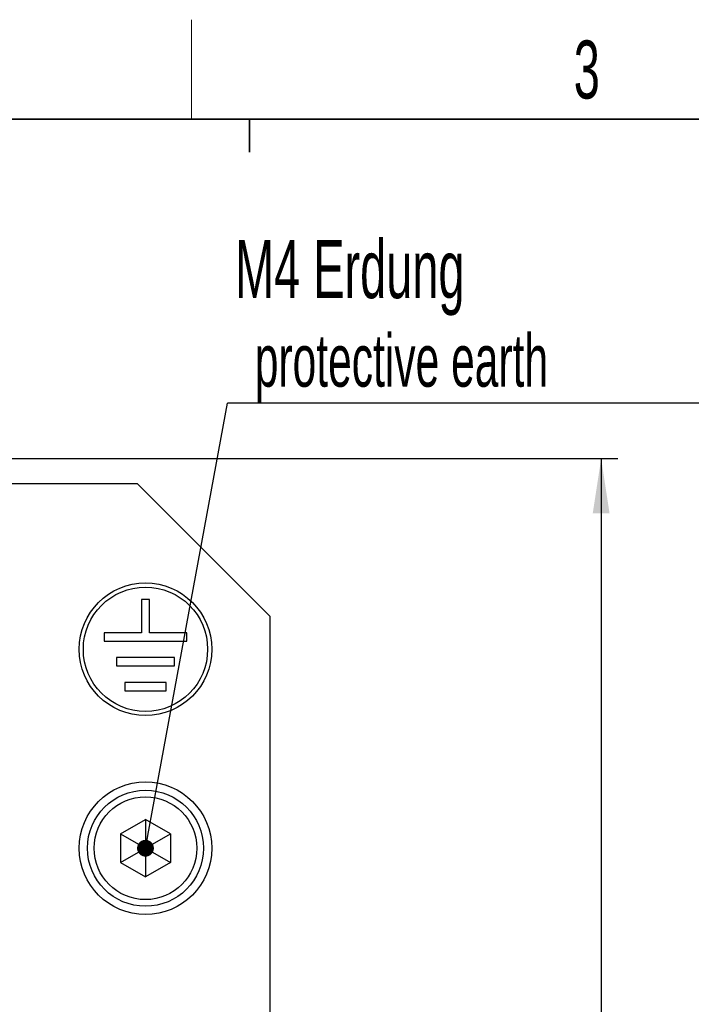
# Model space of a CAD drawing. Header units: millimetres. Extents: x 5 to 418, y 2 to 292.
# Tile 11 of 28: x 111 to 152, y 229 to 288. Entities that reach past the tile are written whole.
import ezdxf

# ---------------------------------------------------------------- set-up
doc = ezdxf.new("R2010")
doc.units = ezdxf.units.MM
doc.layers.add('SLD-0', color=7, linetype='Continuous')
doc.styles.add('SLDTEXTSTYLE0', font='TXT', dxfattribs={"width": 0.605})
doc.dimstyles.new('SLDDIMSTYLE0', dxfattribs={"dimtxt": 3.5, "dimasz": 3.302, "dimexe": 0, "dimexo": 0.0625, "dimgap": 0.875, "dimtad": 1, "dimrnd": 1e-09, "dimzin": 12, "dimdsep": 46, "dimtxsty": 'SLDTEXTSTYLE0', "dimsah": 1, "dimcen": 0.09, "dimadec": 0, "dimazin": 3, "dimtfac": 1, "dimtofl": 0, "dimtmove": 0, "dimatfit": 3, "dimfxl": 1, "dimfrac": 2, "dimtolj": 1, "dimtzin": 12, "dimarcsym": 0})
doc.dimstyles.new('SLDDIMSTYLE1', dxfattribs={"dimtxt": 0.18, "dimasz": 1.016, "dimexe": 0, "dimexo": 0.0625, "dimgap": 0, "dimtad": 0, "dimtih": 1, "dimtoh": 1, "dimdec": 0, "dimrnd": 1e-09, "dimzin": 0, "dimdsep": 46, "dimtxsty": 'Standard', "dimblk1": 'DOT', "dimblk2": 'DOT', "dimsah": 1, "dimcen": 0.09, "dimadec": 0, "dimazin": 0, "dimtfac": 1.016, "dimtdec": 0, "dimtofl": 0, "dimtmove": 0, "dimatfit": 3, "dimldrblk": 'DOT', "dimfxl": 1, "dimfrac": 2, "dimtolj": 1, "dimtzin": 0, "dimarcsym": 0})

# ---------------------------------------------------------------- blocks, each defined once
blk = doc.blocks.new('_D_1')
at = {"layer": 'SLD-0'}
for p, q in [((107.719, 262.023), (147.219, 262.023)), ((146.219, 262.023), (146.219, 141.323)), ((136.219, 141.323), (147.219, 141.323))]:
    blk.add_line(p, q, dxfattribs=at)
for points in [[(146.219, 262.023), (145.711, 258.721), (146.727, 258.721)], [(146.219, 141.323), (146.727, 144.625), (145.711, 144.625)]]:
    blk.add_solid(points, dxfattribs=at)
at = {"layer": 'SLD-0', "insert": (141.707, 195.657), "char_height": 3.5, "attachment_point": 1, "rotation": 90, "style": 'SLDTEXTSTYLE0'}
blk.add_mtext('120,7', dxfattribs=at)
blk = doc.blocks.new('SW_NOTE_0_15')
at = {"layer": 'SLD-0', "color": 0}
blk.add_line((30.237, 0), (0, 0), dxfattribs=at)
at = {"layer": 'SLD-0', "color": 0, "attachment_point": 1, "style": 'SLDTEXTSTYLE0'}
for s, insert, char_height in [('M4 Erdung', (0.46, 9.83), 3.5), ('protective earth', (1.651, 4.165), 3.175)]:
    blk.add_mtext(s, dxfattribs=dict(at, insert=insert, char_height=char_height))
blk = doc.blocks.new('_Dot')
at = {"color": 0, "linetype": 'ByBlock', "lineweight": -2}
blk.add_line((-0.5, 0), (-1, 0), dxfattribs=at)
at = {"color": 0, "linetype": 'ByBlock', "const_width": 0.5}
blk.add_lwpolyline([(-0.25, 0, 1), (0.25, 0, 1)], format="xyb", close=True, dxfattribs=at)

msp = doc.modelspace()

# ---------------------------------------------------------------- linework, layer by layer
at = {"color": 7, "linetype": 'Continuous', "lineweight": 25}
for p, q in [((110.219, 260.523), (118.219, 260.523)), ((126.219, 252.523), (118.219, 260.523)), ((118.469, 253.523), (118.469, 251.523)), ((118.969, 253.523), (118.469, 253.523)), ((118.969, 251.523), (118.969, 253.523)), ((126.219, 252.523), (126.219, 213.523)), ((118.469, 251.523), (116.219, 251.523)), ((116.219, 251.523), (116.219, 251.023)), ((121.219, 251.523), (118.969, 251.523)), ((121.219, 251.023), (121.219, 251.523)), ((116.219, 251.023), (121.219, 251.023)), ((120.469, 250.023), (116.969, 250.023)), ((116.969, 250.023), (116.969, 249.523)), ((116.969, 249.523), (120.469, 249.523)), ((120.469, 249.523), (120.469, 250.023)), ((119.969, 248.523), (117.469, 248.523)), ((117.469, 248.523), (117.469, 248.023)), ((119.969, 248.023), (119.969, 248.523)), ((117.469, 248.023), (119.969, 248.023)), ((117.219, 239.389), (118.719, 240.255)), ((120.219, 239.389), (118.719, 240.255)), ((118.719, 240.255), (118.719, 238.523)), ((117.219, 239.389), (117.219, 237.657)), ((117.219, 239.389), (118.719, 238.523)), ((118.719, 238.523), (120.219, 239.389)), ((120.219, 239.389), (120.219, 237.657)), ((117.219, 237.657), (118.719, 238.523)), ((118.719, 238.523), (120.219, 237.657)), ((118.719, 238.523), (118.719, 236.791)), ((117.219, 237.657), (118.719, 236.791)), ((120.219, 237.657), (118.719, 236.791))]:
    msp.add_line(p, q, dxfattribs=at)
for centre, radius in [((118.719, 250.523), 4), ((118.719, 250.523), 3.75), ((118.719, 238.523), 4), ((118.719, 238.523), 3.5), ((118.719, 238.523), 3.1)]:
    msp.add_circle(centre, radius, dxfattribs=at)
at = {"layer": 'SLD-0', "lineweight": 18}
msp.add_line((121.5, 282.5), (121.5, 288.5), dxfattribs=at)
at = {"layer": 'SLD-0', "lineweight": 35}
msp.add_line((408, 282.5), (26, 282.5), dxfattribs=at)
at = {"layer": 'SLD-0'}
for p, q in [((125, 280.5), (125, 282.5)), ((125, 282.5), (125, 280.5))]:
    msp.add_line(p, q, dxfattribs=at)

# ---------------------------------------------------------------- block references
msp.add_blockref('SW_NOTE_0_15', (123.662, 265.373), dxfattribs=at)

# ---------------------------------------------------------------- texts
at = {"layer": 'SLD-0', "insert": (145.353, 287.243), "char_height": 3.5, "attachment_point": 2, "style": 'SLDTEXTSTYLE0'}
msp.add_mtext('3', dxfattribs=at)

# ---------------------------------------------------------------- dimensions: what is measured, and where the dimension line sits
at = {"layer": 'SLD-0'}
dim = msp.add_linear_dim(base=(146.219, 141.323), p1=(107.719, 262.023), p2=(136.219, 141.323), angle=90, dimstyle='SLDDIMSTYLE0', dxfattribs=at)
dim.commit()
dim.dimension.update_dxf_attribs({"geometry": '_D_1', "text_midpoint": (146.219, 201.673), "dimtype": 160})

# ---------------------------------------------------------------- leaders
msp.add_leader([(118.719, 238.523), (123.662, 265.373)], dimstyle='SLDDIMSTYLE1', dxfattribs=at)

doc.saveas('drawing.dxf')
